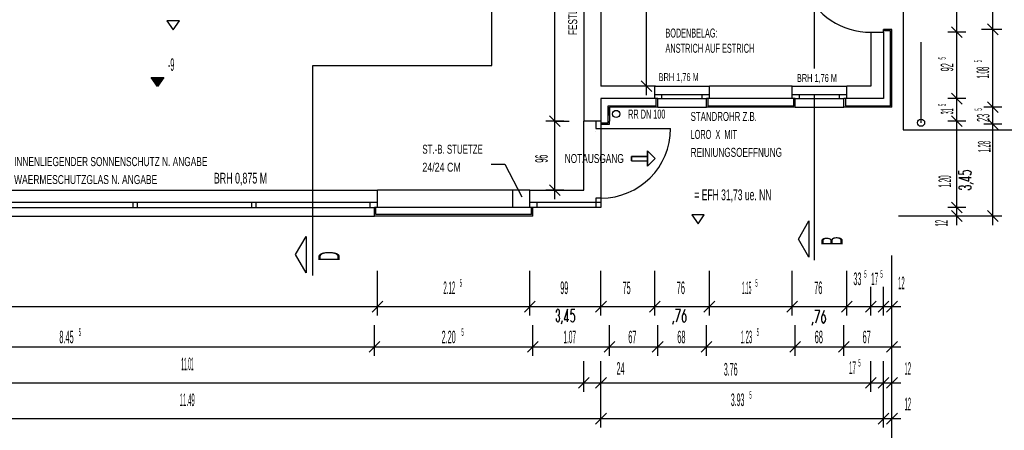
# Model space of a CAD drawing. Extents: x -0.6 to 1.54, y -0.37 to 1.17.
# Tile 69 of 79: x 0.38 to 0.65, y 0.26 to 0.38. Entities that reach past the tile are written whole.
import ezdxf

# ---------------------------------------------------------------- set-up
doc = ezdxf.new("R2010")
doc.units = 0
doc.linetypes.add('KCONTINUOUS', pattern=[0])
doc.layers.add('W01_---', color=7, linetype='CONTINUOUS')

msp = doc.modelspace()

# ---------------------------------------------------------------- linework, layer by layer
at = {"layer": 'W01_---', "color": 7, "linetype": 'KCONTINUOUS'}
for p, q in [((0.50881, 0.36246), (0.50881, 0.47052)), ((0.52637, 0.34693), (0.52637, 0.43173)), ((0.53441, 0.43173), (0.53441, 0.34693)), ((0.53921, 0.40943), (0.53921, 0.35673)), ((0.55188, 0.35673), (0.55188, 0.40943)), ((0.62341, 0.40343), (0.62341, 0.34453)), ((0.62341, 0.40343), (0.62341, 0.34453)), ((0.63839, 0.37173), (0.63839, 0.39193)), ((0.64839, 0.37253), (0.64839, 0.39113)), ((0.59874, 0.36164), (0.59874, 0.38317)), ((0.42171, 0.37494), (0.41821, 0.37494)), ((0.41821, 0.37494), (0.41996, 0.37244)), ((0.41996, 0.37244), (0.42171, 0.37494)), ((0.63989, 0.37023), (0.63689, 0.37323)), ((0.63839, 0.36923), (0.63839, 0.37423)), ((0.64989, 0.37103), (0.64689, 0.37403)), ((0.64839, 0.37003), (0.64839, 0.37503)), ((0.61441, 0.37173), (0.61791, 0.37173)), ((0.61441, 0.37173), (0.61441, 0.35673)), ((0.62031, 0.37253), (0.61791, 0.37253)), ((0.61791, 0.37173), (0.61791, 0.37253)), ((0.61991, 0.37213), (0.61791, 0.37213)), ((0.61791, 0.37173), (0.61791, 0.35323)), ((0.61991, 0.35123), (0.61991, 0.37213)), ((0.62031, 0.35083), (0.62031, 0.37253)), ((0.64089, 0.37173), (0.63589, 0.37173)), ((0.63839, 0.35323), (0.63839, 0.37173)), ((0.64839, 0.37253), (0.64523, 0.37253)), ((0.65089, 0.37253), (0.64589, 0.37253)), ((0.64839, 0.35083), (0.64839, 0.37253)), ((0.62841, 0.34653), (0.62841, 0.36901)), ((0.45893, 0.36246), (0.50881, 0.36246)), ((0.45893, 0.30394), (0.45893, 0.36246)), ((0.41388, 0.35913), (0.41563, 0.35913)), ((0.41563, 0.35663), (0.41388, 0.35913)), ((0.41714, 0.35901), (0.41412, 0.35901)), ((0.41412, 0.35901), (0.41563, 0.35685)), ((0.41436, 0.35888), (0.41563, 0.35888)), ((0.41563, 0.35707), (0.41436, 0.35888)), ((0.41666, 0.35876), (0.4146, 0.35876)), ((0.4146, 0.35876), (0.41563, 0.35729)), ((0.41484, 0.35863), (0.41563, 0.35863)), ((0.41563, 0.3575), (0.41484, 0.35863)), ((0.41618, 0.35851), (0.41508, 0.35851)), ((0.41508, 0.35851), (0.41563, 0.35772)), ((0.41531, 0.35838), (0.41563, 0.35838)), ((0.41563, 0.35794), (0.41531, 0.35838)), ((0.4157, 0.35826), (0.41556, 0.35826)), ((0.41556, 0.35826), (0.41563, 0.35816)), ((0.41563, 0.35913), (0.41738, 0.35913)), ((0.41738, 0.35913), (0.41563, 0.35663)), ((0.41563, 0.35685), (0.41714, 0.35901)), ((0.41563, 0.35888), (0.4169, 0.35888)), ((0.4169, 0.35888), (0.41563, 0.35707)), ((0.41563, 0.35729), (0.41666, 0.35876)), ((0.41563, 0.35863), (0.41642, 0.35863)), ((0.41642, 0.35863), (0.41563, 0.3575)), ((0.41563, 0.35772), (0.41618, 0.35851)), ((0.41563, 0.35838), (0.41594, 0.35838)), ((0.41594, 0.35838), (0.41563, 0.35794)), ((0.41563, 0.35816), (0.4157, 0.35826)), ((0.55421, 0.35673), (0.53921, 0.35673)), ((0.55188, 0.35673), (0.54515, 0.35673)), ((0.55438, 0.35673), (0.54938, 0.35673)), ((0.55338, 0.35523), (0.55038, 0.35823)), ((0.55188, 0.35423), (0.55188, 0.35923)), ((0.55421, 0.35323), (0.55421, 0.35673)), ((0.55421, 0.35673), (0.56941, 0.35673)), ((0.56941, 0.35323), (0.56941, 0.35673)), ((0.59251, 0.35673), (0.56941, 0.35673)), ((0.59251, 0.35323), (0.59251, 0.35673)), ((0.59251, 0.35673), (0.60771, 0.35673)), ((0.61441, 0.35673), (0.60771, 0.35673)), ((0.60771, 0.35323), (0.60771, 0.35673)), ((0.55421, 0.35443), (0.56941, 0.35443)), ((0.55621, 0.35323), (0.55621, 0.35443)), ((0.56741, 0.35323), (0.56741, 0.35443)), ((0.59251, 0.35443), (0.60771, 0.35443)), ((0.59451, 0.35323), (0.59451, 0.35443)), ((0.59874, 0.30825), (0.59874, 0.35443)), ((0.60571, 0.35323), (0.60571, 0.35443)), ((0.63989, 0.35173), (0.63689, 0.35473)), ((0.63839, 0.35073), (0.63839, 0.35573)), ((0.53921, 0.35323), (0.53921, 0.34693)), ((0.55501, 0.35323), (0.53921, 0.35323)), ((0.54121, 0.34653), (0.54121, 0.35123)), ((0.54121, 0.35123), (0.55461, 0.35123)), ((0.55461, 0.35123), (0.55461, 0.35323)), ((0.55501, 0.35083), (0.55501, 0.35323)), ((0.55501, 0.35323), (0.56861, 0.35323)), ((0.56861, 0.35083), (0.56861, 0.35323)), ((0.59331, 0.35323), (0.56861, 0.35323)), ((0.56901, 0.35323), (0.56901, 0.35123)), ((0.56901, 0.35123), (0.59291, 0.35123)), ((0.59291, 0.35123), (0.59291, 0.35323)), ((0.59331, 0.35083), (0.59331, 0.35323)), ((0.59331, 0.35323), (0.60691, 0.35323)), ((0.60691, 0.35083), (0.60691, 0.35323)), ((0.61791, 0.35323), (0.60691, 0.35323)), ((0.60731, 0.35323), (0.60731, 0.35123)), ((0.60731, 0.35123), (0.61991, 0.35123)), ((0.64089, 0.35323), (0.63589, 0.35323)), ((0.63839, 0.34693), (0.63839, 0.35323)), ((0.64989, 0.34933), (0.64689, 0.35233)), ((0.64839, 0.34833), (0.64839, 0.35333)), ((0.52637, 0.34443), (0.52637, 0.34943)), ((0.54161, 0.34853), (0.54161, 0.35083)), ((0.54161, 0.35083), (0.54161, 0.34693)), ((0.55501, 0.35083), (0.54161, 0.35083)), ((0.55501, 0.35083), (0.56861, 0.35083)), ((0.59331, 0.35083), (0.56861, 0.35083)), ((0.59331, 0.35083), (0.60691, 0.35083)), ((0.62031, 0.35083), (0.60691, 0.35083)), ((0.63839, 0.34443), (0.63839, 0.34943)), ((0.65089, 0.35083), (0.64589, 0.35083)), ((0.64839, 0.35083), (0.648, 0.35083)), ((0.64839, 0.34613), (0.64839, 0.35083)), ((0.64839, 0.34363), (0.64839, 0.34863)), ((0.52887, 0.34693), (0.52387, 0.34693)), ((0.52787, 0.34543), (0.52487, 0.34843)), ((0.52637, 0.32773), (0.52637, 0.34693)), ((0.52637, 0.34693), (0.53037, 0.34693)), ((0.53921, 0.34693), (0.53441, 0.34693)), ((0.53441, 0.32773), (0.53441, 0.34693)), ((0.53781, 0.34693), (0.53781, 0.34493)), ((0.53921, 0.34693), (0.53921, 0.34613)), ((0.53921, 0.34693), (0.53921, 0.34493)), ((0.53921, 0.34653), (0.54121, 0.34653)), ((0.53921, 0.34613), (0.54161, 0.34613)), ((0.54161, 0.34613), (0.54161, 0.34693)), ((0.64089, 0.34693), (0.63589, 0.34693)), ((0.63989, 0.34543), (0.63689, 0.34843)), ((0.63839, 0.32293), (0.63839, 0.34693)), ((0.65089, 0.34613), (0.64589, 0.34613)), ((0.64989, 0.34463), (0.64689, 0.34763)), ((0.64839, 0.34613), (0.648, 0.34613)), ((0.64839, 0.32053), (0.64839, 0.34613)), ((0.53781, 0.34403), (0.5378, 0.34403)), ((0.53781, 0.34493), (0.55861, 0.34493)), ((0.53921, 0.34493), (0.53921, 0.32553)), ((0.62341, 0.34453), (0.75628, 0.34453)), ((0.55433, 0.33655), (0.5522, 0.33867)), ((0.5522, 0.33867), (0.5522, 0.33442)), ((0.55433, 0.33655), (0.5522, 0.33867)), ((0.5522, 0.33867), (0.5522, 0.33442)), ((0.55433, 0.33655), (0.55221, 0.33867)), ((0.55221, 0.33442), (0.55221, 0.33867)), ((0.50858, 0.33501), (0.51239, 0.33501)), ((0.51239, 0.33501), (0.51713, 0.32587)), ((0.5522, 0.33715), (0.54771, 0.33715)), ((0.54771, 0.33715), (0.54771, 0.33595)), ((0.5522, 0.33715), (0.54771, 0.33715)), ((0.54771, 0.33715), (0.54771, 0.33595)), ((0.54771, 0.33715), (0.55221, 0.33715)), ((0.54771, 0.33595), (0.54771, 0.33715)), ((0.54771, 0.33595), (0.5522, 0.33595)), ((0.54771, 0.33595), (0.5522, 0.33595)), ((0.54771, 0.33595), (0.55221, 0.33595)), ((0.5522, 0.33595), (0.5522, 0.33715)), ((0.5522, 0.33595), (0.5522, 0.33715)), ((0.5522, 0.33442), (0.55433, 0.33655)), ((0.5522, 0.33442), (0.55433, 0.33655)), ((0.55433, 0.33655), (0.55221, 0.33442)), ((0.63891, 0.33219), (0.63891, 0.33316)), ((0.64035, 0.33207), (0.63891, 0.33219)), ((0.64018, 0.33281), (0.64006, 0.33256)), ((0.64006, 0.33256), (0.64012, 0.3323)), ((0.64012, 0.3323), (0.64035, 0.33207)), ((0.64046, 0.33302), (0.64018, 0.33281)), ((0.64087, 0.33316), (0.64046, 0.33302)), ((0.64132, 0.33319), (0.64087, 0.33316)), ((0.64177, 0.33312), (0.64132, 0.33319)), ((0.64214, 0.33296), (0.64177, 0.33312)), ((0.64203, 0.33201), (0.64231, 0.33221)), ((0.64237, 0.33273), (0.64214, 0.33296)), ((0.64231, 0.33221), (0.64243, 0.33247)), ((0.64243, 0.33247), (0.64237, 0.33273)), ((0.52637, 0.32523), (0.52637, 0.33023)), ((0.64241, 0.33117), (0.63891, 0.33117)), ((0.63891, 0.33117), (0.64171, 0.33023)), ((0.64171, 0.33023), (0.64171, 0.33154)), ((0.643, 0.32944), (0.64206, 0.32977)), ((0.31421, 0.32773), (0.47691, 0.32773)), ((0.47691, 0.32293), (0.47691, 0.32773)), ((0.51941, 0.32773), (0.47691, 0.32773)), ((0.51461, 0.32293), (0.51461, 0.32773)), ((0.51941, 0.32293), (0.51941, 0.32773)), ((0.51941, 0.32773), (0.53441, 0.32773)), ((0.52887, 0.32773), (0.52387, 0.32773)), ((0.52787, 0.32623), (0.52487, 0.32923)), ((0.52637, 0.32773), (0.53037, 0.32773)), ((0.63898, 0.3286), (0.63891, 0.32842)), ((0.63891, 0.32842), (0.63898, 0.32825)), ((0.63917, 0.32875), (0.63898, 0.3286)), ((0.63898, 0.32825), (0.63917, 0.3281)), ((0.63945, 0.32885), (0.63917, 0.32875)), ((0.63917, 0.3281), (0.63945, 0.328)), ((0.63945, 0.328), (0.63978, 0.32797)), ((0.63978, 0.32888), (0.63946, 0.32885)), ((0.64011, 0.32885), (0.63978, 0.32888)), ((0.64039, 0.32875), (0.64011, 0.32885)), ((0.64057, 0.3286), (0.64039, 0.32875)), ((0.64061, 0.32851), (0.64057, 0.3286)), ((0.64064, 0.32867), (0.64061, 0.32857)), ((0.64061, 0.32857), (0.64061, 0.32839)), ((0.64084, 0.32883), (0.64064, 0.32867)), ((0.64114, 0.32893), (0.64084, 0.32883)), ((0.64149, 0.32897), (0.64114, 0.32893)), ((0.64185, 0.32893), (0.64149, 0.32897)), ((0.64149, 0.32793), (0.64185, 0.32796)), ((0.64214, 0.32883), (0.64185, 0.32893)), ((0.64185, 0.32796), (0.64214, 0.32807)), ((0.64234, 0.32867), (0.64214, 0.32883)), ((0.64214, 0.32807), (0.64234, 0.32823)), ((0.64241, 0.32848), (0.64234, 0.32867)), ((0.64234, 0.32823), (0.64241, 0.32842)), ((0.64241, 0.32842), (0.64241, 0.32848)), ((0.30941, 0.32443), (0.47691, 0.32443)), ((0.40883, 0.32293), (0.40883, 0.32443)), ((0.41003, 0.32293), (0.41003, 0.32443)), ((0.44187, 0.32293), (0.44187, 0.32443)), ((0.44307, 0.32293), (0.44307, 0.32443)), ((0.47491, 0.32293), (0.47491, 0.32443)), ((0.53921, 0.32433), (0.51941, 0.32433)), ((0.52141, 0.32293), (0.52141, 0.32433)), ((0.53921, 0.32553), (0.5378, 0.32553)), ((0.53781, 0.32553), (0.53781, 0.32293)), ((0.53921, 0.32553), (0.53921, 0.32293)), ((0.63989, 0.32143), (0.63689, 0.32443)), ((0.63839, 0.32043), (0.63839, 0.32543)), ((0.30941, 0.32293), (0.47611, 0.32293)), ((0.47611, 0.32053), (0.47611, 0.32293)), ((0.52021, 0.32293), (0.47611, 0.32293)), ((0.47651, 0.32093), (0.47651, 0.32293)), ((0.53921, 0.32293), (0.51941, 0.32293)), ((0.51981, 0.32093), (0.51981, 0.32293)), ((0.52021, 0.32053), (0.52021, 0.32293)), ((0.64089, 0.32293), (0.63589, 0.32293)), ((0.63989, 0.31903), (0.63689, 0.32203)), ((0.63839, 0.31803), (0.63839, 0.32303)), ((0.63839, 0.32053), (0.63839, 0.32293)), ((0.64989, 0.31903), (0.64689, 0.32203)), ((0.64839, 0.31803), (0.64839, 0.32303)), ((0.30701, 0.32053), (0.47611, 0.32053)), ((0.52021, 0.32053), (0.47611, 0.32053)), ((0.51981, 0.32093), (0.47651, 0.32093)), ((0.56801, 0.32085), (0.56451, 0.32085)), ((0.56451, 0.32085), (0.56626, 0.31835)), ((0.56626, 0.31835), (0.56801, 0.32085)), ((0.59425, 0.31413), (0.59718, 0.3192)), ((0.59425, 0.31413), (0.59718, 0.3192)), ((0.59425, 0.31413), (0.59718, 0.3192)), ((0.59718, 0.3192), (0.59718, 0.30905)), ((0.59718, 0.3192), (0.59718, 0.30905)), ((0.59718, 0.3192), (0.59718, 0.30905)), ((0.63198, 0.32053), (0.62212, 0.32053)), ((0.64839, 0.32053), (0.63198, 0.32053)), ((0.64089, 0.32053), (0.63589, 0.32053)), ((0.65089, 0.32053), (0.64589, 0.32053)), ((0.45408, 0.30978), (0.45701, 0.31485)), ((0.45408, 0.30978), (0.45701, 0.31485)), ((0.45408, 0.30978), (0.45701, 0.31485)), ((0.45701, 0.31485), (0.45701, 0.3047)), ((0.45701, 0.31485), (0.45701, 0.3047)), ((0.45701, 0.31485), (0.45701, 0.3047)), ((0.59718, 0.30905), (0.59425, 0.31413)), ((0.59718, 0.30905), (0.59425, 0.31413)), ((0.59718, 0.30905), (0.59425, 0.31413)), ((0.45701, 0.3047), (0.45408, 0.30978)), ((0.45701, 0.3047), (0.45408, 0.30978)), ((0.45701, 0.3047), (0.45408, 0.30978)), ((0.62031, 0.25409), (0.62031, 0.3095)), ((0.47691, 0.29529), (0.47691, 0.30529)), ((0.51941, 0.29529), (0.51941, 0.30529)), ((0.53921, 0.29529), (0.53921, 0.30529)), ((0.55421, 0.29529), (0.55421, 0.30529)), ((0.56941, 0.29529), (0.56941, 0.30529)), ((0.59251, 0.29529), (0.59251, 0.30529)), ((0.60771, 0.30033), (0.60771, 0.30529)), ((0.62031, 0.29932), (0.62031, 0.30529)), ((0.60771, 0.29529), (0.60771, 0.30033)), ((0.61441, 0.29529), (0.61441, 0.30077)), ((0.61791, 0.29692), (0.61791, 0.30077)), ((0.62031, 0.29529), (0.62031, 0.29932)), ((0.47541, 0.29379), (0.47841, 0.29679)), ((0.47691, 0.29279), (0.47691, 0.29779)), ((0.51791, 0.29379), (0.52091, 0.29679)), ((0.51941, 0.29279), (0.51941, 0.29779)), ((0.53771, 0.29379), (0.54071, 0.29679)), ((0.53921, 0.29279), (0.53921, 0.29779)), ((0.55271, 0.29379), (0.55571, 0.29679)), ((0.55421, 0.29279), (0.55421, 0.29779)), ((0.56791, 0.29379), (0.57091, 0.29679)), ((0.56941, 0.29279), (0.56941, 0.29779)), ((0.59101, 0.29379), (0.59401, 0.29679)), ((0.59251, 0.29279), (0.59251, 0.29779)), ((0.60621, 0.29379), (0.60921, 0.29679)), ((0.60771, 0.29279), (0.60771, 0.29779)), ((0.61291, 0.29379), (0.61591, 0.29679)), ((0.61441, 0.29279), (0.61441, 0.29779)), ((0.61641, 0.29379), (0.61941, 0.29679)), ((0.61791, 0.29279), (0.61791, 0.29779)), ((0.61791, 0.29529), (0.61791, 0.29692)), ((0.61881, 0.29379), (0.62181, 0.29679)), ((0.62031, 0.29279), (0.62031, 0.29779)), ((0.36743, 0.29529), (0.47691, 0.29529)), ((0.47441, 0.29529), (0.47941, 0.29529)), ((0.47691, 0.29529), (0.49091, 0.29529)), ((0.49091, 0.29529), (0.51941, 0.29529)), ((0.51691, 0.29529), (0.52191, 0.29529)), ((0.51941, 0.29529), (0.5235, 0.29529)), ((0.5235, 0.29529), (0.53921, 0.29529)), ((0.52676, 0.29401), (0.52672, 0.29368)), ((0.52686, 0.29429), (0.52676, 0.29401)), ((0.52701, 0.29448), (0.52686, 0.29429)), ((0.52718, 0.29455), (0.52701, 0.29448)), ((0.52736, 0.29448), (0.52718, 0.29455)), ((0.52751, 0.29429), (0.52736, 0.29448)), ((0.52761, 0.29401), (0.52751, 0.29429)), ((0.52764, 0.29368), (0.52761, 0.294)), ((0.52761, 0.29335), (0.52764, 0.29368)), ((0.52992, 0.29455), (0.52899, 0.29175)), ((0.52992, 0.29105), (0.52992, 0.29455)), ((0.53082, 0.29311), (0.53095, 0.29455)), ((0.53095, 0.29455), (0.53191, 0.29455)), ((0.53671, 0.29529), (0.54171, 0.29529)), ((0.53921, 0.29529), (0.54087, 0.29529)), ((0.54087, 0.29529), (0.55421, 0.29529)), ((0.55171, 0.29529), (0.55671, 0.29529)), ((0.55421, 0.29529), (0.55596, 0.29529)), ((0.55596, 0.29529), (0.56941, 0.29529)), ((0.56134, 0.29452), (0.56001, 0.29452)), ((0.56025, 0.29102), (0.56134, 0.29452)), ((0.56255, 0.29452), (0.56185, 0.29263)), ((0.56691, 0.29529), (0.57191, 0.29529)), ((0.56941, 0.29529), (0.57416, 0.29529)), ((0.57416, 0.29529), (0.59251, 0.29529)), ((0.59001, 0.29529), (0.59501, 0.29529)), ((0.59251, 0.29529), (0.59426, 0.29529)), ((0.59426, 0.29529), (0.60771, 0.29529)), ((0.60017, 0.29425), (0.59885, 0.29425)), ((0.59908, 0.29075), (0.60017, 0.29425)), ((0.60138, 0.29425), (0.60069, 0.29236)), ((0.60521, 0.29529), (0.61021, 0.29529)), ((0.60771, 0.29529), (0.61441, 0.29529)), ((0.61191, 0.29529), (0.61691, 0.29529)), ((0.61441, 0.29529), (0.61791, 0.29529)), ((0.61541, 0.29529), (0.62041, 0.29529)), ((0.61781, 0.29529), (0.62281, 0.29529)), ((0.61791, 0.29529), (0.62031, 0.29529)), ((0.52668, 0.29197), (0.52672, 0.29161)), ((0.52672, 0.29161), (0.52683, 0.29132)), ((0.52683, 0.29132), (0.52699, 0.29112)), ((0.52699, 0.29112), (0.52717, 0.29105)), ((0.52733, 0.29285), (0.52715, 0.29285)), ((0.52717, 0.29105), (0.52724, 0.29105)), ((0.52724, 0.29105), (0.52743, 0.29112)), ((0.52727, 0.29285), (0.52736, 0.29289)), ((0.52743, 0.29282), (0.52733, 0.29285)), ((0.52736, 0.29289), (0.52751, 0.29307)), ((0.52758, 0.29262), (0.52743, 0.29282)), ((0.52743, 0.29112), (0.52758, 0.29132)), ((0.52751, 0.29307), (0.52761, 0.29335)), ((0.52769, 0.29232), (0.52758, 0.29262)), ((0.52758, 0.29132), (0.52769, 0.29161)), ((0.52773, 0.29197), (0.52769, 0.29232)), ((0.52769, 0.29161), (0.52773, 0.29197)), ((0.52819, 0.29046), (0.52852, 0.2914)), ((0.52899, 0.29175), (0.53029, 0.29175)), ((0.53076, 0.29143), (0.53097, 0.29115)), ((0.53105, 0.29334), (0.53082, 0.29311)), ((0.53097, 0.29115), (0.53123, 0.29103)), ((0.53132, 0.2934), (0.53105, 0.29334)), ((0.53123, 0.29103), (0.53149, 0.29109)), ((0.53157, 0.29328), (0.53132, 0.2934)), ((0.53149, 0.29109), (0.53172, 0.29132)), ((0.53178, 0.293), (0.53157, 0.29328)), ((0.53172, 0.29132), (0.53188, 0.29169)), ((0.53191, 0.29259), (0.53178, 0.293)), ((0.53188, 0.29169), (0.53195, 0.29213)), ((0.53195, 0.29213), (0.53191, 0.29259)), ((0.55922, 0.29044), (0.55955, 0.29137)), ((0.56185, 0.29263), (0.56179, 0.2922)), ((0.56179, 0.2922), (0.56182, 0.29177)), ((0.56182, 0.29177), (0.56194, 0.29138)), ((0.562, 0.29298), (0.56185, 0.29263)), ((0.56194, 0.29138), (0.56213, 0.29111)), ((0.5622, 0.2932), (0.562, 0.29298)), ((0.56213, 0.29111), (0.56236, 0.291)), ((0.56243, 0.29326), (0.5622, 0.2932)), ((0.56236, 0.291), (0.56259, 0.29106)), ((0.56266, 0.29314), (0.56243, 0.29326)), ((0.56259, 0.29106), (0.56279, 0.29128)), ((0.56285, 0.29287), (0.56266, 0.29314)), ((0.56279, 0.29128), (0.56293, 0.29163)), ((0.56296, 0.29249), (0.56285, 0.29287)), ((0.56293, 0.29163), (0.56299, 0.29205)), ((0.56299, 0.29205), (0.56296, 0.29249)), ((0.59805, 0.29017), (0.59838, 0.2911)), ((0.60069, 0.29236), (0.60062, 0.29194)), ((0.60062, 0.29194), (0.60065, 0.2915)), ((0.60065, 0.2915), (0.60077, 0.29112)), ((0.60083, 0.29271), (0.60069, 0.29236)), ((0.60077, 0.29112), (0.60096, 0.29085)), ((0.60103, 0.29293), (0.60083, 0.29271)), ((0.60126, 0.29299), (0.60103, 0.29293)), ((0.60149, 0.29288), (0.60126, 0.29299)), ((0.60142, 0.29079), (0.60162, 0.29101)), ((0.60168, 0.29261), (0.60149, 0.29288)), ((0.60162, 0.29101), (0.60176, 0.29136)), ((0.6018, 0.29223), (0.60168, 0.29261)), ((0.60176, 0.29136), (0.60183, 0.29179)), ((0.60183, 0.29179), (0.6018, 0.29223)), ((0.47611, 0.28409), (0.47611, 0.29009)), ((0.52021, 0.28409), (0.52021, 0.29009)), ((0.54161, 0.28409), (0.54161, 0.29009)), ((0.55501, 0.28409), (0.55501, 0.29009)), ((0.56861, 0.28409), (0.56861, 0.29009)), ((0.59331, 0.28409), (0.59331, 0.29009)), ((0.60096, 0.29085), (0.60119, 0.29073)), ((0.60119, 0.29073), (0.60142, 0.29079)), ((0.60691, 0.28409), (0.60691, 0.29009)), ((0.62031, 0.28409), (0.62031, 0.29009)), ((0.47461, 0.28259), (0.47761, 0.28559)), ((0.47611, 0.28159), (0.47611, 0.28659)), ((0.51871, 0.28259), (0.52171, 0.28559)), ((0.52021, 0.28159), (0.52021, 0.28659)), ((0.54011, 0.28259), (0.54311, 0.28559)), ((0.54161, 0.28159), (0.54161, 0.28659)), ((0.55351, 0.28259), (0.55651, 0.28559)), ((0.55501, 0.28159), (0.55501, 0.28659)), ((0.56711, 0.28259), (0.57011, 0.28559)), ((0.56861, 0.28159), (0.56861, 0.28659)), ((0.59181, 0.28259), (0.59481, 0.28559)), ((0.59331, 0.28159), (0.59331, 0.28659)), ((0.60541, 0.28259), (0.60841, 0.28559)), ((0.60691, 0.28159), (0.60691, 0.28659)), ((0.61881, 0.28259), (0.62181, 0.28559)), ((0.62031, 0.28159), (0.62031, 0.28659)), ((0.30701, 0.28409), (0.38641, 0.28409)), ((0.38641, 0.28409), (0.47611, 0.28409)), ((0.47361, 0.28409), (0.47861, 0.28409)), ((0.47611, 0.28409), (0.49294, 0.28409)), ((0.49294, 0.28409), (0.52021, 0.28409)), ((0.51771, 0.28409), (0.52271, 0.28409)), ((0.52021, 0.28409), (0.52687, 0.28409)), ((0.52687, 0.28409), (0.54161, 0.28409)), ((0.53911, 0.28409), (0.54411, 0.28409)), ((0.54161, 0.28409), (0.54495, 0.28409)), ((0.54495, 0.28409), (0.55501, 0.28409)), ((0.55251, 0.28409), (0.55751, 0.28409)), ((0.55501, 0.28409), (0.5586, 0.28409)), ((0.5586, 0.28409), (0.56861, 0.28409)), ((0.56611, 0.28409), (0.57111, 0.28409)), ((0.56861, 0.28409), (0.57628, 0.28409)), ((0.57628, 0.28409), (0.59331, 0.28409)), ((0.59081, 0.28409), (0.59581, 0.28409)), ((0.59331, 0.28409), (0.5969, 0.28409)), ((0.5969, 0.28409), (0.60691, 0.28409)), ((0.60441, 0.28409), (0.60941, 0.28409)), ((0.60691, 0.28409), (0.61025, 0.28409)), ((0.61025, 0.28409), (0.62031, 0.28409)), ((0.61781, 0.28409), (0.62281, 0.28409)), ((0.53441, 0.27409), (0.53441, 0.28009)), ((0.53921, 0.27409), (0.53921, 0.28009)), ((0.61441, 0.27409), (0.61441, 0.28009)), ((0.61791, 0.27409), (0.61791, 0.28009)), ((0.62031, 0.27409), (0.62031, 0.28009)), ((0.61791, 0.26409), (0.61791, 0.2776)), ((0.53291, 0.27259), (0.53591, 0.27559)), ((0.53441, 0.27159), (0.53441, 0.27659)), ((0.53771, 0.27259), (0.54071, 0.27559)), ((0.53921, 0.27159), (0.53921, 0.27659)), ((0.61291, 0.27259), (0.61591, 0.27559)), ((0.61441, 0.27159), (0.61441, 0.27659)), ((0.61641, 0.27259), (0.61941, 0.27559)), ((0.61791, 0.27159), (0.61791, 0.27659)), ((0.61881, 0.27259), (0.62181, 0.27559)), ((0.62031, 0.27159), (0.62031, 0.27659)), ((0.31421, 0.27409), (0.41787, 0.27409)), ((0.41787, 0.27409), (0.53441, 0.27409)), ((0.53191, 0.27409), (0.53691, 0.27409)), ((0.53441, 0.27409), (0.53921, 0.27409)), ((0.53671, 0.27409), (0.54171, 0.27409)), ((0.53921, 0.27409), (0.54044, 0.27409)), ((0.53921, 0.26409), (0.53921, 0.27409)), ((0.54044, 0.27409), (0.57059, 0.27409)), ((0.57059, 0.27409), (0.61441, 0.27409)), ((0.61191, 0.27409), (0.61691, 0.27409)), ((0.61441, 0.27409), (0.61791, 0.27409)), ((0.61541, 0.27409), (0.62041, 0.27409)), ((0.61781, 0.27409), (0.62281, 0.27409)), ((0.61791, 0.27409), (0.62031, 0.27409)), ((0.62031, 0.26409), (0.62031, 0.27009)), ((0.53921, 0.26159), (0.53921, 0.26659)), ((0.61791, 0.26159), (0.61791, 0.26659)), ((0.62031, 0.26159), (0.62031, 0.26659)), ((0.30941, 0.26409), (0.41742, 0.26409)), ((0.41742, 0.26409), (0.53921, 0.26409)), ((0.53671, 0.26409), (0.54171, 0.26409)), ((0.53771, 0.26259), (0.54071, 0.26559)), ((0.53921, 0.26409), (0.57101, 0.26409)), ((0.57101, 0.26409), (0.61791, 0.26409)), ((0.61541, 0.26409), (0.62041, 0.26409)), ((0.61641, 0.26259), (0.61941, 0.26559)), ((0.61781, 0.26409), (0.62281, 0.26409)), ((0.61791, 0.26409), (0.62031, 0.26409)), ((0.61881, 0.26259), (0.62181, 0.26559))]:
    msp.add_line(p, q, dxfattribs=at)
for centre in [(0.54345, 0.34897), (0.62841, 0.34653)]:
    msp.add_circle(centre, 0.001, dxfattribs=at)
for centre, radius, start, end in [((0.61441, 0.39193), 0.0202, 203.538, 270), ((0.53921, 0.34493), 0.0194, 270, 360)]:
    msp.add_arc(centre, radius, start, end, dxfattribs=at)

# ---------------------------------------------------------------- texts
at = {"layer": 'W01_---', "color": 7}
for s, height, width, p in [('FESTLAGER DECKE/RAEHM SIEHE STATIK ', 0.0025, 0.681697, (0.53257, 0.37097, 61)), ('5 ', 0.0021, 0.333333, (0.63535, 0.36414, 61)), ('92', 0.0035, 0.406714, (0.63739, 0.36082, 61)), ('5 ', 0.0021, 0.333333, (0.64535, 0.36335, 61)), ('1.08', 0.0035, 0.29, (0.64739, 0.35883, 61)), ('5 ', 0.0021, 0.333333, (0.63536, 0.35116, 61)), ('31', 0.0035, 0.26, (0.6374, 0.34885, 61)), ('5 ', 0.0021, 0.333333, (0.64543, 0.34991, 61)), ('23', 0.0035, 0.38, (0.64748, 0.34675, 61)), ('1.28', 0.0035, 0.28, (0.64777, 0.33826, 61)), ('96', 0.0035, 0.413286, (0.52437, 0.33539, 61)), ('1.20', 0.0035, 0.3, (0.63677, 0.32844, 61)), ('12', 0.0035, 0.28, (0.6358, 0.31762, 61)), ('B ', 0.006, 0.466667, (0.60659, 0.31235, 61)), ('D ', 0.006, 0.466667, (0.46643, 0.308, 61))]:
    msp.add_text(s, height=height, rotation=90.0027, dxfattribs=dict(at, width=width)).set_placement(p)
for s, height, width, p in [('BODENBELAG: ', 0.0025, 0.605818, (0.55717, 0.37026, 61)), ('ANSTRICH AUF ESTRICH', 0.0025, 0.59548, (0.55717, 0.36601, 61)), ('-9', 0.0035, 0.373286, (0.41853, 0.36097, 61)), ('BRH 1,76 M', 0.0022, 0.557591, (0.55528, 0.35813, 61)), ('BRH 1,76 M', 0.0022, 0.557545, (0.59381, 0.35788, 61)), ('RR DN 100 ', 0.0025, 0.608, (0.54678, 0.34768, 61)), ('STANDROHR Z.B.', 0.0025, 0.653714, (0.5642, 0.34702, 61)), ('LORO  X  MIT', 0.0025, 0.590769, (0.5642, 0.34202, 61)), ('ST.-B. STUETZE ', 0.0025, 0.657231, (0.48943, 0.33789, 61)), ('NOTAUSGANG', 0.0025, 0.69224, (0.52911, 0.3353, 61)), ('REINIUNGSOEFFNUNG', 0.0025, 0.682, (0.5642, 0.33702, 61)), ('INNENLIEGENDER SONNENSCHUTZ N. ANGABE ', 0.0025, 0.693622, (0.37566, 0.33444, 61)), ('24/24 CM', 0.0025, 0.74, (0.48943, 0.33289, 61)), ('BRH 0,875 M ', 0.003, 0.616576, (0.43132, 0.32958, 61)), ('WAERMESCHUTZGLAS N. ANGABE ', 0.0025, 0.704, (0.37566, 0.32944, 61)), ('= EFH 31,73 ue. NN ', 0.003, 0.592941, (0.56523, 0.32494, 61)), ('33', 0.0035, 0.36, (0.60955, 0.30129, 61)), ('5 ', 0.0021, 0.333333, (0.61257, 0.30333, 61)), ('17', 0.0035, 0.3, (0.61451, 0.30129, 61)), ('5 ', 0.0021, 0.333333, (0.61709, 0.30333, 61)), ('2.12', 0.0035, 0.29, (0.49529, 0.29879, 61)), ('5 ', 0.0021, 0.333333, (0.49984, 0.30083, 61)), ('99', 0.0035, 0.413429, (0.52787, 0.29879, 61)), ('75', 0.0035, 0.42, (0.54522, 0.29879, 61)), ('76', 0.0035, 0.426714, (0.56032, 0.29879, 61)), ('1.15', 0.0035, 0.23, (0.57851, 0.29879, 61)), ('5 ', 0.0021, 0.333333, (0.58222, 0.30083, 61)), ('76', 0.0035, 0.426714, (0.59862, 0.29879, 61)), ('12', 0.0035, 0.28, (0.62202, 0.30015, 61)), ('8.45', 0.0035, 0.35, (0.38827, 0.28509, 61)), ('5 ', 0.0021, 0.333333, (0.39366, 0.28713, 61)), ('2.20', 0.0035, 0.36, (0.4948, 0.28509, 61)), ('5 ', 0.0021, 0.333333, (0.50033, 0.28713, 61)), ('1.07', 0.0035, 0.31, (0.52873, 0.28509, 61)), ('67', 0.0035, 0.426714, (0.54682, 0.28509, 61)), ('68', 0.0035, 0.386714, (0.56047, 0.28509, 61)), ('1.23', 0.0035, 0.28, (0.57815, 0.28509, 61)), ('5 ', 0.0021, 0.333333, (0.58258, 0.28713, 61)), ('68', 0.0035, 0.386714, (0.59877, 0.28509, 61)), ('67', 0.0035, 0.426714, (0.61212, 0.28509, 61)), ('11.01 ', 0.0035, 0.237314, (0.42223, 0.27759, 61)), ('17', 0.0035, 0.3, (0.60833, 0.27656, 61)), ('5 ', 0.0021, 0.333333, (0.61091, 0.2786, 61)), ('24', 0.0035, 0.42, (0.54354, 0.27632, 61)), ('3.76', 0.0035, 0.353357, (0.57344, 0.27609, 61)), ('12', 0.0035, 0.28, (0.62379, 0.27632, 61)), ('5 ', 0.0021, 0.333333, (0.58055, 0.26963, 61)), ('11.49 ', 0.0035, 0.288, (0.42179, 0.26759, 61)), ('3.93', 0.0035, 0.333357, (0.57539, 0.26759, 61)), ('12', 0.0035, 0.28, (0.62381, 0.26644, 61))]:
    msp.add_text(s, height=height, dxfattribs=dict(at, width=width)).set_placement(p)

doc.saveas('drawing.dxf')
